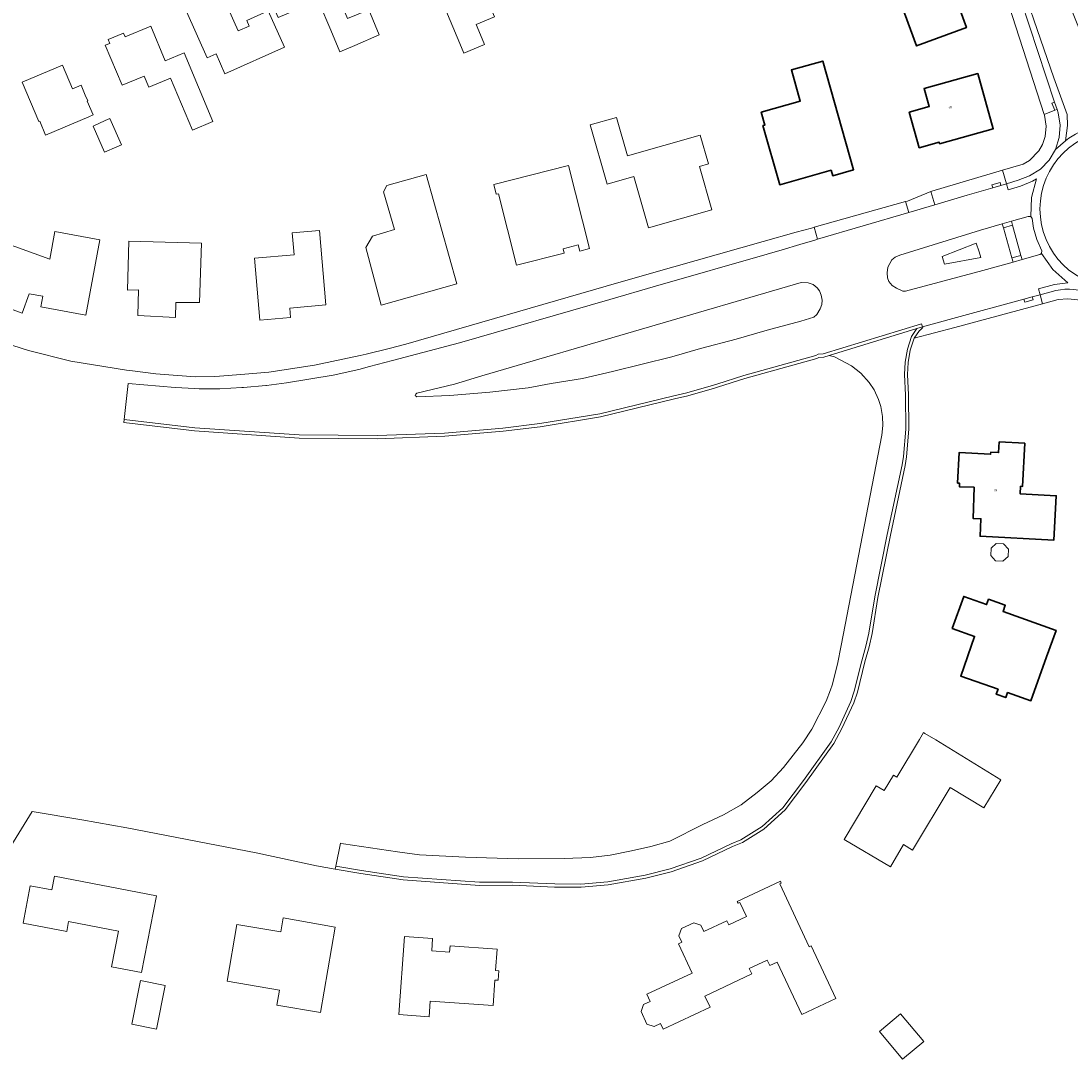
# Model space of a CAD drawing. Header units: metres. Extents: x 183400 to 185591, y 327112 to 329102.
# Tile 3 of 107: x 183648 to 183816, y 327324 to 327490. Entities that reach past the tile are written whole.
import ezdxf

# ---------------------------------------------------------------- set-up
doc = ezdxf.new("R2010")
doc.units = ezdxf.units.M
for name, color, linetype, lineweight in [('B-WE-GR-BEPLANTING_CULTUUR_HEESTERS-GV', 90, 'Continuous', 18), ('B-WE-GR-GRAS-GV', 60, 'Continuous', 13), ('B-WE-IE-MEUBILAIR_WEGMEUBILAIR-G', 7, 'Continuous', 18), ('B-WE-OG-BEBOUWING-GV', 7, 'Continuous', 35), ('B-WE-OG-BEBOUWING_HUISNUMMER-T18', 10, 'Continuous', 18), ('B-WE-OG-BEBOUWING_OVERIG-GV', 7, 'Continuous', 18), ('B-WE-OG-TERREIN_ERF-GV', 7, 'Continuous', 18), ('B-WE-VH-VERHARDING_ASFALT-GV', 252, 'Continuous', 18), ('B-WE-VH-VERHARDING_BETON-GV', 252, 'Continuous', 18), ('B-WE-VH-VERHARDING_BETONSTRAATSTEEN-GV', 252, 'Continuous', 18), ('B-WE-VH-VERHARDING_TEGEL-GV', 252, 'Continuous', 18)]:
    doc.layers.add(name, color=color, linetype=linetype, lineweight=lineweight)
doc.styles.add('NLCS-ISO-M200-T25', font='NLCS-ISO.ttf')

msp = doc.modelspace()

# ---------------------------------------------------------------- linework, layer by layer
at = {"layer": 'B-WE-GR-BEPLANTING_CULTUUR_HEESTERS-GV', "flags": 128}
msp.add_lwpolyline([(183795.987, 327450.92), (183801.806, 327451.946), (183801.498, 327452.869), (183801.036, 327454.256), (183795.602, 327452.122), (183795.987, 327450.92)], close=True, dxfattribs=at)
at = {"layer": 'B-WE-GR-GRAS-GV', "flags": 128}
for points in [[(183806.847, 327457.125), (183808.206, 327452.29), (183808.387, 327451.645), (183811.198, 327452.43), (183811.473, 327452.628), (183811.49, 327452.64), (183811.544, 327453.039), (183810.747, 327454.861), (183810.231, 327456.672), (183810.008, 327458.219), (183809.775, 327458.499), (183809.761, 327458.5), (183809.365, 327458.538), (183806.67, 327457.756), (183806.847, 327457.125)], [(183805.396, 327456.704), (183805.218, 327457.335), (183801.741, 327456.327), (183788.82, 327452.36), (183788.07, 327452.03), (183787.52, 327451.58), (183786.92, 327450.41), (183786.78, 327449.49), (183786.82, 327448.73), (183787.07, 327448.13), (183787.61, 327447.5), (183788.27, 327447.03), (183789.28, 327446.59), (183789.75, 327446.55), (183802.113, 327449.894), (183806.936, 327451.24), (183806.755, 327451.883), (183805.396, 327456.704)], [(183795.987, 327450.92), (183795.602, 327452.122), (183801.036, 327454.256), (183801.498, 327452.869), (183801.806, 327451.946), (183795.987, 327450.92)]]:
    msp.add_lwpolyline(points, close=True, dxfattribs=at)
at = {"layer": 'B-WE-IE-MEUBILAIR_WEGMEUBILAIR-G', "flags": 128}
for points in [[(183777.507, 327436.296), (183791.548, 327440.607)], [(183791.099, 327439.049), (183791.948, 327440.307), (183792.095, 327440.352), (183792.379, 327440.654), (183792.496, 327440.693), (183792.457, 327440.886)], [(183791.548, 327440.607), (183792.457, 327440.886)], [(183791.099, 327439.049), (183790.498, 327437.141), (183790.154, 327435.171), (183790.05, 327433.22), (183790.23, 327429.96), (183790.26, 327424.5), (183789.91, 327420.07), (183789.69, 327418.7), (183787.3, 327407.55), (183785.3, 327397.57), (183784.37, 327391.77), (183783.89, 327389.67), (183783.21, 327387.27), (183782.02, 327382.43), (183781.45, 327380.71), (183779.56, 327376.6), (183778.24, 327374.21), (183773.79, 327367.96), (183770.48, 327363.57), (183767.08, 327360.51), (183763.62, 327358.35), (183762.06, 327357.69), (183757.22, 327355.4), (183752.22, 327353.66), (183748.19, 327352.64), (183742.17, 327351.57), (183737.81, 327351.18), (183733.59, 327351.23), (183726.82, 327351.53), (183721.54, 327351.49), (183709.36, 327352.36), (183702.6, 327353.4), (183698.466, 327354.097)]]:
    msp.add_lwpolyline(points, dxfattribs=at)
at = {"layer": 'B-WE-OG-BEBOUWING-GV', "flags": 128}
for points in [[(183787.629, 327496.319), (183791.492, 327485.819), (183799.47, 327488.752), (183795.626, 327499.249), (183787.629, 327496.319)], [(183766.64, 327475.23), (183767.23, 327473.15), (183766.912, 327473.061), (183769.593, 327463.601), (183777.828, 327465.935), (183778.079, 327465.049), (183781.427, 327465.998), (183776.498, 327483.397), (183771.47, 327481.98), (183772.89, 327477), (183766.64, 327475.23)], [(183795.177, 327470.154), (183803.756, 327472.552), (183801.294, 327481.383), (183792.707, 327478.986), (183793.52, 327476.1), (183790.334, 327475.203), (183791.924, 327469.533), (183795.1, 327470.42), (183795.177, 327470.154)], [(183798.045, 327415.849), (183798.375, 327415.832), (183798.347, 327415.281), (183800.699, 327415.19), (183800.539, 327410.221), (183801.791, 327410.16), (183801.657, 327407.346), (183813.477, 327406.751), (183813.834, 327413.842), (183808.091, 327414.131), (183808.153, 327415.35), (183808.452, 327415.335), (183808.8, 327422.246), (183804.716, 327422.452), (183804.63, 327420.744), (183803.361, 327420.808), (183803.345, 327420.478), (183798.291, 327420.733), (183798.045, 327415.849)], [(183806.036, 327382.357), (183809.786, 327381.044), (183812.311, 327388.072), (183813.828, 327392.295), (183805.343, 327395.342), (183805.68, 327396.31), (183803.02, 327397.27), (183802.706, 327396.414), (183799.053, 327397.728), (183797.213, 327392.619), (183800.782, 327391.337), (183798.556, 327384.973), (183804.535, 327382.882), (183804.254, 327382.079), (183805.755, 327381.554), (183806.036, 327382.357)]]:
    msp.add_lwpolyline(points, close=True, dxfattribs=at)
at = {"layer": 'B-WE-OG-BEBOUWING_OVERIG-GV', "flags": 128}
msp.add_lwpolyline([(183806.129, 327404.13), (183806.188, 327405.309), (183805.43, 327406.147), (183804.252, 327406.206), (183803.414, 327405.449), (183803.354, 327404.27), (183804.112, 327403.432), (183805.29, 327403.373), (183806.129, 327404.13)], close=True, dxfattribs=at)
at = {"layer": 'B-WE-OG-TERREIN_ERF-GV', "flags": 128}
for points in [[(183644.2, 327438.72), (183649.4, 327437.1), (183656.18, 327435.4), (183665.09, 327433.96), (183665.619, 327433.892), (183669.75, 327433.36), (183676.09, 327432.88), (183679.229, 327432.937), (183679.94, 327432.95), (183683.395, 327433.247), (183687.191, 327433.573), (183687.86, 327433.63), (183695.17, 327434.73), (183702.47, 327436.27), (183703.447, 327436.512), (183707.126, 327437.424), (183709.77, 327438.08), (183741.816, 327447.366), (183749.11, 327449.48), (183766.974, 327454.508), (183772.256, 327455.995), (183774.678, 327456.676), (183775.102, 327456.795), (183789.742, 327460.916), (183790.04, 327461), (183793.784, 327462.523), (183793.95, 327462.59), (183805.265, 327465.92), (183808.56, 327466.89), (183809.58, 327467.47), (183811.06, 327469.03), (183811.63, 327470.02), (183812.07, 327471.35), (183812.25, 327473), (183811.95, 327474.74), (183811.92, 327474.834), (183802.83, 327502.93)], [(183817.245, 327445.188), (183815.686, 327445.36), (183814.132, 327445.222), (183811.651, 327444.554), (183797.621, 327440.78), (183791.099, 327439.049), (183790.498, 327437.141), (183790.154, 327435.171), (183790.05, 327433.22), (183790.23, 327429.96), (183790.26, 327424.5), (183789.91, 327420.07), (183789.69, 327418.7), (183787.3, 327407.55), (183785.3, 327397.57), (183784.37, 327391.77), (183783.89, 327389.67), (183783.21, 327387.27), (183782.02, 327382.43), (183781.45, 327380.71), (183779.56, 327376.6), (183778.24, 327374.21), (183773.79, 327367.96), (183770.48, 327363.57), (183767.08, 327360.51), (183763.62, 327358.35), (183762.06, 327357.69), (183757.22, 327355.4), (183752.22, 327353.66), (183748.19, 327352.64), (183742.17, 327351.57), (183737.81, 327351.18), (183733.59, 327351.23), (183726.82, 327351.53), (183721.54, 327351.49), (183709.36, 327352.36), (183702.6, 327353.4), (183698.466, 327354.097), (183695.48, 327354.6), (183685.84, 327356.71), (183665.16, 327360.7), (183657.946, 327361.981), (183650.01, 327363.319), (183635.25, 327339.49)]]:
    msp.add_lwpolyline(points, dxfattribs=at)
for points in [[(183701.61, 327485.905), (183699.237, 327484.895), (183697.781, 327488.318), (183695.913, 327492.708), (183692.26, 327491.154), (183692.103, 327491.522), (183689.343, 327490.347), (183687.769, 327494.047), (183690.539, 327495.225), (183689.133, 327498.528), (183695.86, 327501.39), (183699.21, 327493.46), (183699.21, 327493.22), (183700.46, 327490.22), (183703.833, 327491.601), (183705.518, 327487.568), (183701.61, 327485.905)], [(183787.629, 327496.319), (183795.626, 327499.249), (183799.47, 327488.752), (183791.492, 327485.819), (183787.629, 327496.319)], [(183719.06, 327493.94), (183717.83, 327496.84), (183720.75, 327498.07), (183723.96, 327490.46), (183721.04, 327489.23), (183721.728, 327487.608), (183722.38, 327486.07), (183719.07, 327484.68), (183718.426, 327486.209), (183715.76, 327492.54), (183719.06, 327493.94)], [(183680.452, 327493.885), (183682.961, 327488.215), (183684.726, 327488.996), (183684.325, 327489.902), (183687.773, 327491.427), (183690.376, 327485.592), (183680.82, 327481.363), (183679.404, 327484.563), (183677.968, 327483.928), (183674.69, 327491.335), (183680.452, 327493.885)], [(183674.29, 327484.692), (183678.907, 327473.709), (183675.624, 327472.333), (183672.134, 327480.662), (183668.648, 327479.201), (183667.894, 327481), (183664.371, 327479.523), (183661.693, 327485.915), (183662.412, 327486.216), (183662.153, 327486.834), (183664.625, 327487.87), (183664.884, 327487.252), (183668.951, 327488.956), (183671.27, 327483.422), (183674.29, 327484.692)], [(183766.64, 327475.23), (183772.89, 327477), (183771.47, 327481.98), (183776.498, 327483.397), (183781.427, 327465.998), (183778.079, 327465.049), (183777.828, 327465.935), (183769.593, 327463.601), (183766.912, 327473.061), (183767.23, 327473.15), (183766.64, 327475.23)], [(183658.494, 327477.921), (183658.874, 327477.017), (183658.81, 327476.99), (183659.74, 327474.77), (183659.069, 327474.487), (183652.12, 327471.56), (183651.19, 327473.77), (183651.07, 327473.719), (183648.406, 327480.022), (183654.834, 327482.733), (183656.418, 327478.952), (183657.815, 327479.538), (183658.494, 327477.921)], [(183795.177, 327470.154), (183795.1, 327470.42), (183791.924, 327469.533), (183790.334, 327475.203), (183793.52, 327476.1), (183792.707, 327478.986), (183801.294, 327481.383), (183803.756, 327472.552), (183795.177, 327470.154)], [(183661.695, 327473.867), (183662.43, 327474.19), (183664.28, 327470), (183663.55, 327469.677), (183661.57, 327468.8), (183659.722, 327473.001), (183661.695, 327473.867)], [(183739.29, 327473.18), (183743.49, 327474.37), (183745.24, 327468.21), (183756.893, 327471.521), (183758.195, 327466.924), (183756.753, 327466.513), (183758.73, 327459.579), (183748.597, 327456.689), (183746.257, 327464.899), (183741.99, 327463.69), (183739.29, 327473.18)], [(183723.84, 327463.64), (183735.79, 327466.693), (183739.191, 327453.381), (183737.631, 327452.981), (183737.377, 327453.968), (183734.927, 327453.339), (183735.099, 327452.671), (183727.497, 327450.737), (183724.58, 327462.167), (183724.24, 327462.08), (183723.84, 327463.64)], [(183713.009, 327465.258), (183717.92, 327447.747), (183705.835, 327444.358), (183703.361, 327453.57), (183704.437, 327455.391), (183707.986, 327456.448), (183706.183, 327462.495), (183706.716, 327463.493), (183713.009, 327465.258)], [(183651.401, 327444.051), (183651.716, 327445.76), (183649.522, 327446.164), (183648.397, 327443.065), (183641.406, 327445.597), (183642.589, 327448.859), (183638.236, 327450.436), (183641.16, 327458.508), (183645.512, 327456.932), (183644.676, 327454.613), (183652.805, 327451.669), (183653.628, 327456.132), (183660.802, 327454.808), (183658.566, 327442.72), (183651.401, 327444.051)], [(183691.196, 327443.872), (183691.327, 327442.348), (183686.394, 327441.923), (183685.538, 327451.856), (183691.885, 327452.403), (183691.583, 327455.91), (183695.969, 327456.287), (183696.994, 327444.371), (183691.196, 327443.872)], [(183672.99, 327444.74), (183672.924, 327442.371), (183666.88, 327442.671), (183667.002, 327446.781), (183665.233, 327446.759), (183665.45, 327454.589), (183677.07, 327454.271), (183676.764, 327444.748), (183672.99, 327444.74)], [(183798.045, 327415.849), (183798.291, 327420.733), (183803.345, 327420.478), (183803.361, 327420.808), (183804.63, 327420.744), (183804.716, 327422.452), (183808.8, 327422.246), (183808.452, 327415.335), (183808.153, 327415.35), (183808.091, 327414.131), (183813.834, 327413.842), (183813.477, 327406.751), (183801.657, 327407.346), (183801.791, 327410.16), (183800.539, 327410.221), (183800.699, 327415.19), (183798.347, 327415.281), (183798.375, 327415.832), (183798.045, 327415.849)], [(183806.036, 327382.357), (183805.755, 327381.554), (183804.254, 327382.079), (183804.535, 327382.882), (183798.556, 327384.973), (183800.782, 327391.337), (183797.213, 327392.619), (183799.053, 327397.728), (183802.706, 327396.414), (183803.02, 327397.27), (183805.68, 327396.31), (183805.343, 327395.342), (183813.828, 327392.295), (183812.311, 327388.072), (183809.786, 327381.044), (183806.036, 327382.357)], [(183790.862, 327357.144), (183789.409, 327358.007), (183787.31, 327354.474), (183779.933, 327358.855), (183785.02, 327367.42), (183786.318, 327366.649), (183787.794, 327369.134), (183788.353, 327368.802), (183791.943, 327374.846), (183792.591, 327375.937), (183792.84, 327375.789), (183794.556, 327374.77), (183804.967, 327368.361), (183802.265, 327363.887), (183796.85, 327367.16), (183790.862, 327357.144)], [(183653.144, 327350.758), (183653.566, 327352.979), (183669.856, 327349.822), (183667.474, 327337.53), (183662.69, 327338.45), (183663.8, 327344.18), (183655.82, 327345.72), (183655.51, 327344.09), (183648.526, 327345.44), (183649.662, 327351.419), (183653.144, 327350.758)], [(183769.851, 327351.866), (183769.606, 327351.751), (183774.334, 327341.68), (183774.623, 327341.816), (183778.579, 327333.388), (183773.13, 327330.831), (183769.191, 327339.222), (183767.996, 327338.661), (183767.584, 327339.539), (183764.723, 327338.196), (183765.135, 327337.319), (183757.613, 327333.787), (183758.462, 327331.978), (183750.976, 327328.464), (183750.543, 327329.386), (183749.493, 327328.893), (183748.349, 327329.306), (183747.414, 327331.298), (183747.827, 327332.442), (183748.878, 327332.935), (183748.343, 327334.075), (183755.581, 327337.456), (183753.418, 327342.147), (183753.947, 327342.396), (183753.459, 327343.437), (183753.89, 327344.591), (183755.854, 327345.514), (183756.983, 327345.106), (183757.457, 327344.089), (183761.14, 327345.819), (183761.442, 327345.176), (183764.266, 327346.502), (183763.212, 327348.749), (183762.941, 327348.622), (183762.805, 327348.912), (183769.715, 327352.156), (183769.851, 327351.866)], [(183689.564, 327334.716), (183681.171, 327336.182), (183682.756, 327345.255), (183689.78, 327344.037), (183690.171, 327346.273), (183698.49, 327344.82), (183696.114, 327331.133), (183689.15, 327332.342), (183689.564, 327334.716)], [(183714.069, 327342.997), (183713.931, 327341.002), (183716.784, 327340.804), (183716.854, 327341.812), (183724.369, 327341.288), (183724.129, 327337.846), (183724.678, 327337.808), (183724.573, 327336.312), (183724.025, 327336.35), (183723.739, 327332.246), (183713.69, 327332.94), (183713.52, 327330.48), (183708.681, 327330.81), (183709.55, 327343.311), (183714.069, 327342.997)], [(183665.93, 327329.27), (183667.32, 327336.26), (183671.27, 327335.48), (183669.89, 327328.49), (183665.93, 327329.27)], [(183788.926, 327330.947), (183792.648, 327326.514), (183789.25, 327323.71), (183785.553, 327328.114), (183788.926, 327330.947)]]:
    msp.add_lwpolyline(points, close=True, dxfattribs=at)
at = {"layer": 'B-WE-VH-VERHARDING_ASFALT-GV', "flags": 128}
for points in [[(183806.464, 327501.011), (183813.436, 327480.709), (183815.598, 327474.857), (183815.631, 327473.068), (183815.311, 327470.651, -0.1844412), (183824.973, 327473.469), (183824.263, 327474.094), (183823.034, 327475.528), (183821.562, 327478.289), (183818.692, 327485.671), (183812.018, 327502.218)], [(183824.973, 327473.469, 0.1844412), (183815.311, 327470.651), (183813.715, 327469.238), (183812.697, 327467.558), (183811.311, 327466.1), (183809.571, 327465.049), (183807.771, 327464.31), (183805.899, 327463.763), (183806.18, 327462.803), (183808.102, 327463.365), (183810.022, 327464.153), (183810.705, 327464.566), (183809.899, 327461.585), (183809.761, 327458.5), (183809.775, 327458.499), (183810.008, 327458.219), (183810.231, 327456.672), (183810.747, 327454.861), (183811.544, 327453.039), (183811.49, 327452.64), (183811.473, 327452.628), (183813.32, 327450.019), (183815.707, 327447.893), (183813.559, 327447.638), (183811.006, 327446.951), (183811.266, 327445.986), (183813.795, 327446.666, -0.182835), (183819.429, 327445.97)]]:
    msp.add_lwpolyline(points, format="xyb", dxfattribs=at)
msp.add_lwpolyline([(183808.227, 327493.028), (183813.582, 327476.837), (183813.977, 327475.643), (183814.148, 327475.126), (183814.453, 327473.154), (183814.326, 327471.161), (183813.725, 327469.255), (183813.715, 327469.238), (183815.311, 327470.651), (183815.311, 327470.651), (183815.631, 327473.068), (183815.598, 327474.857), (183813.436, 327480.709), (183806.464, 327501.011)], dxfattribs=at)
for points in [[(183811.239, 327459.732, -1), (183836.471, 327459.732, -1)], [(183836.471, 327459.732, 1), (183811.239, 327459.732, 1)]]:
    msp.add_lwpolyline(points, format="xyb", close=True, dxfattribs=at)
for points in [[(183808.676, 327445.289), (183810.001, 327445.645), (183811.266, 327445.986), (183811.006, 327446.951), (183813.559, 327447.638), (183815.707, 327447.893), (183813.32, 327450.019), (183811.473, 327452.628), (183811.198, 327452.43), (183808.387, 327451.645), (183806.936, 327451.24), (183802.113, 327449.894), (183789.75, 327446.55), (183789.28, 327446.59), (183788.27, 327447.03), (183787.61, 327447.5), (183787.07, 327448.13), (183786.82, 327448.73), (183786.78, 327449.49), (183786.92, 327450.41), (183787.52, 327451.58), (183788.07, 327452.03), (183788.82, 327452.36), (183801.741, 327456.327), (183805.218, 327457.335), (183806.67, 327457.756), (183809.365, 327458.538), (183809.761, 327458.5), (183809.899, 327461.585), (183810.705, 327464.566), (183810.022, 327464.153), (183808.102, 327463.365), (183806.18, 327462.803), (183805.899, 327463.763), (183804.991, 327463.497), (183803.681, 327463.114), (183799.59, 327461.918), (183794.41, 327460.395), (183790.254, 327459.173), (183775.651, 327454.881), (183775.241, 327454.76), (183772.827, 327454.05), (183769.97, 327453.21), (183767.583, 327452.52), (183749.725, 327447.354), (183742.43, 327445.244), (183718.39, 327438.29), (183707.643, 327435.46), (183703.978, 327434.495), (183702.25, 327434.04), (183698.14, 327433.16), (183690.68, 327431.91), (183687.49, 327431.5), (183687.376, 327431.49), (183683.78, 327431.17), (183683.511, 327431.155), (183679.99, 327430.96), (183679.223, 327430.962), (183676.72, 327430.97), (183675.993, 327431.008), (183672.87, 327431.17), (183665.374, 327431.822), (183664.691, 327426.056), (183676.027, 327424.708), (183692.719, 327423.56), (183705.192, 327423.46), (183715.99, 327423.879), (183725.319, 327424.657), (183731.219, 327425.385), (183740.811, 327426.97), (183752.643, 327429.816), (183754.753, 327430.324), (183759.031, 327431.55), (183759.515, 327431.689), (183763.867, 327433.069), (183775.365, 327436.29), (183775.753, 327436.473), (183776.549, 327436.525), (183792.31, 327441.364), (183792.457, 327440.886), (183797.278, 327442.222), (183808.676, 327445.289)], [(183711.54, 327430.26), (183717.57, 327431.7), (183721.936, 327433.035), (183773.04, 327447.95), (183774.16, 327447.89), (183774.93, 327447.62), (183775.58, 327447.1), (183775.96, 327446.64), (183776.24, 327445.95), (183776.41, 327445.14), (183776.33, 327444.46), (183776.08, 327443.73), (183775.55, 327442.84), (183775.08, 327442.4), (183772.97, 327441.76), (183767.57, 327440.36), (183762.61, 327438.92), (183756.91, 327437.39), (183752.35, 327436.05), (183742.87, 327433.71), (183738.02, 327432.6), (183733.03, 327431.79), (183729.37, 327431.08), (183723.203, 327430.421), (183716.84, 327429.87), (183711.56, 327429.67), (183711.29, 327429.89), (183711.36, 327430.1), (183711.54, 327430.26)]]:
    msp.add_lwpolyline(points, close=True, dxfattribs=at)
at = {"layer": 'B-WE-VH-VERHARDING_BETON-GV', "flags": 128}
for points in [[(183813.597, 327475.518), (183813.977, 327475.643), (183813.582, 327476.837), (183813.122, 327476.642), (183813.597, 327475.518)], [(183803.681, 327463.114), (183804.991, 327463.497), (183804.851, 327463.977), (183803.54, 327463.594), (183803.681, 327463.114)], [(183806.847, 327457.125), (183806.67, 327457.756), (183805.218, 327457.335), (183805.396, 327456.704), (183806.847, 327457.125)], [(183808.206, 327452.29), (183806.755, 327451.883), (183806.936, 327451.24), (183808.387, 327451.645), (183808.206, 327452.29)], [(183808.676, 327445.289), (183808.816, 327444.809), (183810.142, 327445.165), (183810.001, 327445.645), (183808.676, 327445.289)]]:
    msp.add_lwpolyline(points, close=True, dxfattribs=at)
at = {"layer": 'B-WE-VH-VERHARDING_BETONSTRAATSTEEN-GV', "flags": 128}
for points in [[(183813.977, 327475.643), (183813.597, 327475.518), (183811.92, 327474.834), (183811.95, 327474.74), (183812.25, 327473), (183812.07, 327471.35), (183811.63, 327470.02), (183811.06, 327469.03), (183809.58, 327467.47), (183808.56, 327466.89), (183805.265, 327465.92), (183805.899, 327463.763), (183807.771, 327464.31), (183809.571, 327465.049), (183811.311, 327466.1), (183812.697, 327467.558), (183813.715, 327469.238), (183813.725, 327469.255), (183814.326, 327471.161), (183814.453, 327473.154), (183814.148, 327475.126), (183813.977, 327475.643)], [(183789.742, 327460.916), (183790.254, 327459.173), (183794.41, 327460.395), (183793.784, 327462.523), (183790.04, 327461), (183789.742, 327460.916)], [(183791.548, 327440.607), (183792.457, 327440.886), (183792.31, 327441.364), (183776.549, 327436.525), (183775.753, 327436.473), (183775.365, 327436.29), (183763.867, 327433.069), (183759.515, 327431.689), (183759.031, 327431.55), (183754.753, 327430.324), (183752.643, 327429.816), (183740.811, 327426.97), (183731.219, 327425.385), (183725.319, 327424.657), (183715.99, 327423.879), (183705.192, 327423.46), (183692.719, 327423.56), (183676.027, 327424.708), (183664.691, 327426.056), (183664.63, 327425.56), (183675.98, 327424.21), (183692.7, 327423.06), (183705.2, 327422.96), (183716.02, 327423.38), (183725.37, 327424.16), (183731.29, 327424.89), (183740.91, 327426.48), (183752.76, 327429.33), (183754.88, 327429.84), (183759.169, 327431.069), (183759.66, 327431.21), (183764.01, 327432.59), (183775.54, 327435.82), (183775.88, 327435.98), (183776.64, 327436.03), (183777.507, 327436.296), (183791.548, 327440.607)], [(183791.548, 327440.607), (183790.666, 327439.299), (183790.021, 327437.296), (183789.657, 327435.224), (183789.55, 327433.219), (183789.73, 327429.945), (183789.76, 327424.518), (183789.413, 327420.129), (183789.198, 327418.792), (183786.81, 327407.652), (183784.808, 327397.659), (183783.879, 327391.865), (183783.405, 327389.794), (183782.727, 327387.398), (183781.539, 327382.569), (183780.984, 327380.894), (183779.113, 327376.826), (183777.816, 327374.477), (183773.387, 327368.256), (183770.11, 327363.909), (183766.778, 327360.911), (183763.389, 327358.795), (183761.856, 327358.146), (183757.03, 327355.863), (183752.076, 327354.139), (183748.085, 327353.129), (183742.104, 327352.066), (183737.791, 327351.68), (183733.604, 327351.73), (183726.829, 327352.03), (183721.556, 327351.99), (183709.416, 327352.857), (183702.68, 327353.894), (183698.566, 327354.587), (183698.466, 327354.097), (183702.6, 327353.4), (183709.36, 327352.36), (183721.54, 327351.49), (183726.82, 327351.53), (183733.59, 327351.23), (183737.81, 327351.18), (183742.17, 327351.57), (183748.19, 327352.64), (183752.22, 327353.66), (183757.22, 327355.4), (183762.06, 327357.69), (183763.62, 327358.35), (183767.08, 327360.51), (183770.48, 327363.57), (183773.79, 327367.96), (183778.24, 327374.21), (183779.56, 327376.6), (183781.45, 327380.71), (183782.02, 327382.43), (183783.21, 327387.27), (183783.89, 327389.67), (183784.37, 327391.77), (183785.3, 327397.57), (183787.3, 327407.55), (183789.69, 327418.7), (183789.91, 327420.07), (183790.26, 327424.5), (183790.23, 327429.96), (183790.05, 327433.22), (183790.154, 327435.171), (183790.498, 327437.141), (183791.099, 327439.049), (183791.948, 327440.307), (183792.095, 327440.352), (183792.379, 327440.654), (183792.496, 327440.693), (183792.457, 327440.886), (183791.548, 327440.607)], [(183699.315, 327358.261), (183698.566, 327354.587), (183702.68, 327353.894), (183709.416, 327352.857), (183721.556, 327351.99), (183726.829, 327352.03), (183733.604, 327351.73), (183737.791, 327351.68), (183742.104, 327352.066), (183748.085, 327353.129), (183752.076, 327354.139), (183757.03, 327355.863), (183761.856, 327358.146), (183763.389, 327358.795), (183766.778, 327360.911), (183770.11, 327363.909), (183773.387, 327368.256), (183777.816, 327374.477), (183779.113, 327376.826), (183780.984, 327380.894), (183781.539, 327382.569), (183782.727, 327387.398), (183783.405, 327389.794), (183783.879, 327391.865), (183784.808, 327397.659), (183786.81, 327407.652), (183789.198, 327418.792), (183789.413, 327420.129), (183789.76, 327424.518), (183789.73, 327429.945), (183789.55, 327433.219), (183789.657, 327435.224), (183790.021, 327437.296), (183790.666, 327439.299), (183791.548, 327440.607), (183777.507, 327436.296), (183778.357, 327436.046), (183781.078, 327434.643), (183782.585, 327433.475), (183783.937, 327431.956), (183784.71, 327430.791), (183785.408, 327429.219), (183785.757, 327428.139), (183786.028, 327426.545), (183786.101, 327425.089), (183785.956, 327423.529), (183779.411, 327389.879), (183778.828, 327386.88), (183777.969, 327383.514), (183777.718, 327382.808), (183777.059, 327380.949), (183774.722, 327376.508), (183773.308, 327374.31), (183770.201, 327370.335), (183768.245, 327368.237), (183765.983, 327366.33), (183763.418, 327364.373), (183760.631, 327362.756), (183757.306, 327361.219), (183752.031, 327358.591), (183748.984, 327357.736), (183745.866, 327357.011), (183742.49, 327356.336), (183739.341, 327355.941), (183735.132, 327355.78), (183727.764, 327355.72), (183719.299, 327355.98), (183711.954, 327356.382), (183708.44, 327356.835), (183699.822, 327358.158), (183699.315, 327358.261)]]:
    msp.add_lwpolyline(points, close=True, dxfattribs=at)
msp.add_lwpolyline([(183823.265, 327438.405), (183822.827, 327438.646), (183823.313, 327439.519), (183823.744, 327439.283), (183823.824, 327439.502), (183823.834, 327440.521), (183823.809, 327440.604), (183823.012, 327442.428), (183821.834, 327444.033), (183820.726, 327445.118), (183819.429, 327445.97, 0.182835), (183813.795, 327446.666), (183811.266, 327445.986), (183811.651, 327444.554), (183814.132, 327445.222), (183815.686, 327445.36), (183817.245, 327445.188), (183818.813, 327444.608), (183820.099, 327443.713), (183821.169, 327442.602), (183821.977, 327441.348), (183821.086, 327440.869), (183821.741, 327435.669)], format="xyb", close=True, dxfattribs=at)
at = {"layer": 'B-WE-VH-VERHARDING_TEGEL-GV', "flags": 128}
msp.add_lwpolyline([(183802.83, 327502.93), (183811.92, 327474.834), (183813.597, 327475.518), (183813.122, 327476.642), (183813.582, 327476.837), (183813.582, 327476.837), (183808.227, 327493.028)], dxfattribs=at)
for points in [[(183793.784, 327462.523), (183794.41, 327460.395), (183799.59, 327461.918), (183803.681, 327463.114), (183803.54, 327463.594), (183804.851, 327463.977), (183804.991, 327463.497), (183805.899, 327463.763), (183805.265, 327465.92), (183793.95, 327462.59), (183793.784, 327462.523)], [(183790.254, 327459.173), (183789.742, 327460.916), (183775.102, 327456.795), (183775.651, 327454.881), (183790.254, 327459.173)], [(183806.847, 327457.125), (183805.396, 327456.704), (183806.755, 327451.883), (183808.206, 327452.29), (183806.847, 327457.125)], [(183810.001, 327445.645), (183810.142, 327445.165), (183808.816, 327444.809), (183808.676, 327445.289), (183797.278, 327442.222), (183792.457, 327440.886), (183792.496, 327440.693), (183792.379, 327440.654), (183792.095, 327440.352), (183791.948, 327440.307), (183791.099, 327439.049), (183797.621, 327440.78), (183811.651, 327444.554), (183811.266, 327445.986), (183810.001, 327445.645)]]:
    msp.add_lwpolyline(points, close=True, dxfattribs=at)

# ---------------------------------------------------------------- texts
at = {"layer": 'B-WE-OG-BEBOUWING_HUISNUMMER-T18', "char_height": 0.36, "attachment_point": 5, "style": 'NLCS-ISO-M200-T25'}
for s, insert, rotation in [('18', (183796.893, 327476.002), 15.6), ('29', (183804.115, 327414.695), 357.1)]:
    msp.add_mtext(s, dxfattribs=dict(at, insert=insert, rotation=rotation))

doc.saveas('drawing.dxf')
